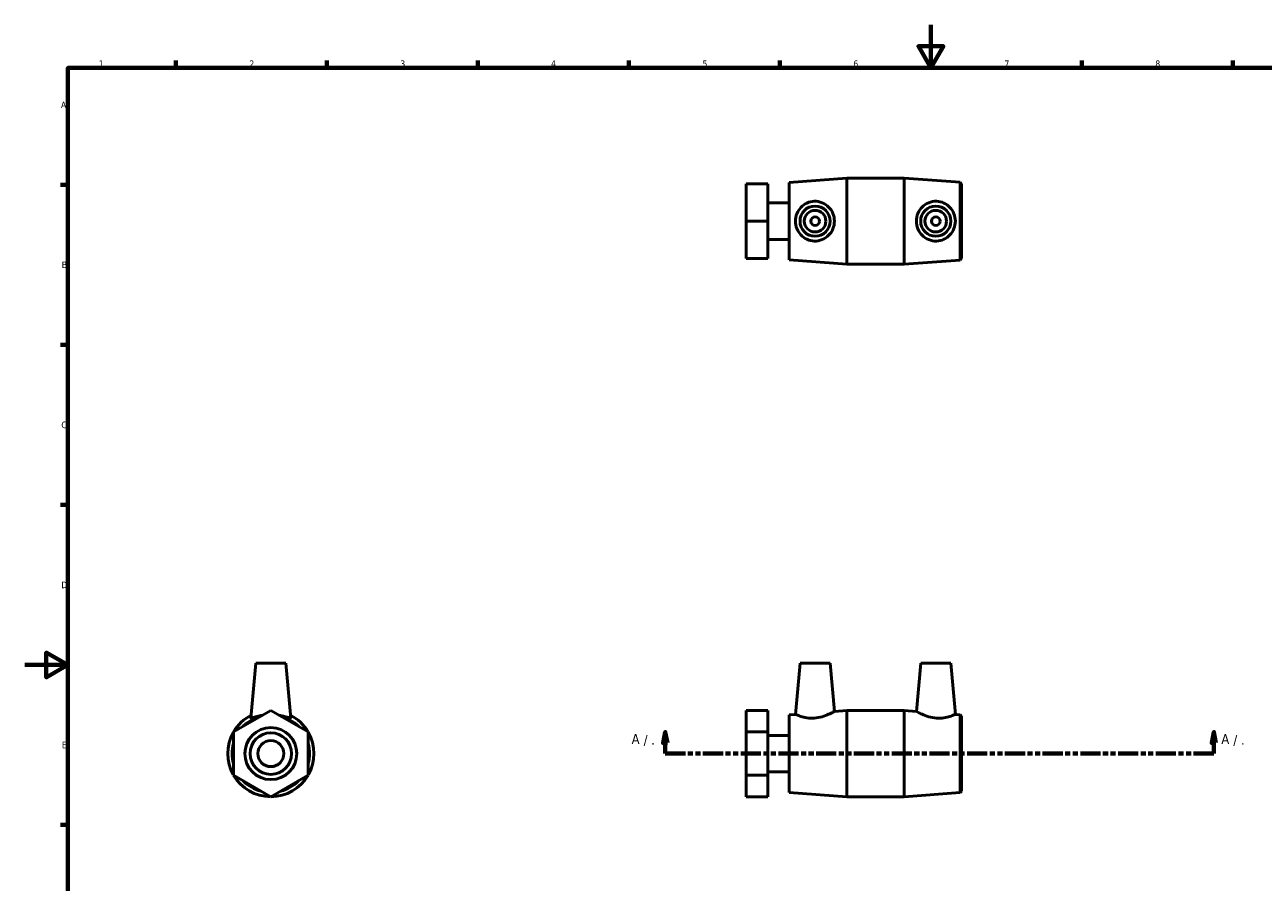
# Model space of a CAD drawing. Header units: millimetres. Extents: x 0 to 907, y -215 to 594.
# Tile 2 of 3: x 0 to 575, y 196 to 594. Entities that reach past the tile are written whole.
import ezdxf

# ---------------------------------------------------------------- set-up
doc = ezdxf.new("R2010")
doc.units = ezdxf.units.MM
doc.linetypes.add('DOUBLE_DASH_CHAIN', pattern=[1.2403, 0.6614, -0.0827, 0.1654, -0.0827, 0.1654, -0.0827])
for name, color, linetype, lineweight in [('Border (ANSI)', 7, 'Continuous', 70), ('Section Line (ANSI)', 7, 'DOUBLE_DASH_CHAIN', 70), ('Visible (ANSI)', 7, 'Continuous', 50)]:
    doc.layers.add(name, color=color, linetype=linetype, lineweight=lineweight)
doc.styles.add('Label Text (ANSI)', font='tahoma.ttf')
doc.styles.add('Note Text (ANSI)', font='tahoma.ttf')

# ---------------------------------------------------------------- blocks, each defined once
blk = doc.blocks.new('Borders Default Border')
at = {"layer": 'Border (ANSI)'}
for p, q in [((70.08, 574), (70.08, 577.45)), ((140.17, 574), (140.17, 577.45)), ((210.25, 574), (210.25, 577.45)), ((280.33, 574), (280.33, 577.45)), ((350.42, 574), (350.42, 577.45)), ((490.58, 574), (490.58, 577.45)), ((560.67, 574), (560.67, 577.45)), ((20, 519.75), (16.55, 519.75)), ((20, 445.5), (16.55, 445.5)), ((20, 371.25), (16.55, 371.25)), ((20, 222.75), (16.55, 222.75))]:
    blk.add_line(p, q, dxfattribs=at)
at = {"layer": 'Border (ANSI)', "flags": 128}
for points in [[(420.5, 594), (420.5, 574), (414.73, 584), (426.27, 584), (420.5, 574)], [(20, 20), (20, 574), (821, 574), (821, 20), (20, 20)], [(0, 297), (20, 297), (10, 302.77), (10, 291.23), (20, 297)]]:
    blk.add_lwpolyline(points, dxfattribs=at)
at = {"layer": 'Border (ANSI)', "char_height": 3.05, "attachment_point": 7, "style": 'Note Text (ANSI)'}
for s, insert in [('1', (34.35, 574.4)), ('2', (104.2, 574.4)), ('3', (174.26, 574.34)), ('4', (244.23, 574.4)), ('5', (314.48, 574.34)), ('6', (384.49, 574.34)), ('7', (454.6, 574.4)), ('8', (524.63, 574.33)), ('A', (16.78, 555.35)), ('B', (17.15, 481.1)), ('C', (16.95, 406.8)), ('D', (16.96, 332.6)), ('E', (17.21, 258.35))]:
    blk.add_mtext(s, dxfattribs=dict(at, insert=insert))
blk = doc.blocks.new('2dTransSection0')
at = {"layer": 'Section Line (ANSI)', "linetype": 'Continuous'}
for p, q in [((297.22, 265.86), (296.22, 260.86)), ((297.22, 260.86), (297.22, 265.86)), ((298.22, 260.86), (297.22, 265.86)), ((551.8, 265.86), (550.8, 260.86)), ((551.8, 260.86), (551.8, 265.86)), ((552.8, 260.86), (551.8, 265.86)), ((296.22, 260.86), (298.22, 260.86)), ((297.22, 255.86), (297.22, 260.86)), ((550.8, 260.86), (552.8, 260.86)), ((551.8, 255.86), (551.8, 260.86)), ((297.22, 255.86), (306.63, 255.86)), ((542.39, 255.86), (551.8, 255.86))]:
    blk.add_line(p, q, dxfattribs=at)
at = {"layer": 'Section Line (ANSI)', "linetype": 'DOUBLE_DASH_CHAIN', "ltscale": 14.11928}
blk.add_line((297.22, 255.86), (551.8, 255.86), dxfattribs=at)
at = {"layer": 'Section Line (ANSI)', "linetype": 'Continuous', "flags": 128}
for points in [[(298.22, 260.86), (297.22, 265.86), (296.22, 260.86), (298.22, 260.86)], [(552.8, 260.86), (551.8, 265.86), (550.8, 260.86), (552.8, 260.86)]]:
    blk.add_lwpolyline(points, dxfattribs=at)
at = {"layer": 'Section Line (ANSI)'}
for points in [[(298.22, 260.86), (297.22, 265.86), (296.22, 260.86), (298.22, 260.86)], [(552.8, 260.86), (551.8, 265.86), (550.8, 260.86), (552.8, 260.86)]]:
    blk.add_solid(points, dxfattribs=at)
at = {"layer": 'Section Line (ANSI)', "attachment_point": 7, "style": 'Label Text (ANSI)'}
for s, insert, char_height in [('A', (281.62, 260.36), 4.57), (' / .', (285.48, 259.36), 4.572), ('A', (555.27, 260.36), 4.57), (' / .', (559.13, 259.36), 4.572)]:
    blk.add_mtext(s, dxfattribs=dict(at, insert=insert, char_height=char_height))

msp = doc.modelspace()

# ---------------------------------------------------------------- linework, layer by layer
at = {"layer": 'Visible (ANSI)'}
for p, q in [((334.759, 520.259), (344.759, 520.259)), ((334.759, 502.888), (334.759, 520.259)), ((344.759, 502.888), (344.759, 520.259)), ((354.759, 520.888), (381.426, 522.888)), ((354.759, 484.888), (354.759, 520.888)), ((381.426, 482.888), (381.426, 522.888)), ((381.426, 522.888), (408.093, 522.888)), ((408.093, 482.888), (408.093, 522.888)), ((434.121, 520.936), (408.093, 522.888)), ((434.121, 484.84), (434.121, 520.936)), ((434.759, 520.248), (434.121, 520.936)), ((434.759, 520.248), (434.759, 485.528)), ((344.759, 511.329), (354.759, 511.329)), ((334.759, 502.888), (344.759, 502.888)), ((334.759, 485.517), (334.759, 502.888)), ((344.759, 485.517), (344.759, 502.888)), ((344.759, 494.447), (354.759, 494.447)), ((334.759, 485.517), (344.759, 485.517)), ((354.759, 484.888), (381.426, 482.888)), ((381.426, 482.888), (408.093, 482.888)), ((434.121, 484.84), (408.093, 482.888)), ((434.759, 485.528), (434.121, 484.84)), ((107.187, 297.862), (104.955, 272.354)), ((107.187, 297.862), (121.187, 297.862)), ((121.187, 297.862), (123.418, 272.354)), ((359.759, 297.862), (357.679, 274.081)), ((359.759, 297.862), (373.759, 297.862)), ((373.759, 297.862), (375.721, 275.434)), ((415.759, 297.862), (413.797, 275.434)), ((429.759, 297.862), (415.759, 297.862)), ((429.759, 297.862), (431.84, 274.081)), ((114.187, 275.921), (96.815, 265.891)), ((131.558, 265.891), (114.187, 275.921)), ((334.759, 275.921), (344.759, 275.921)), ((334.759, 265.891), (334.759, 275.921)), ((344.759, 265.891), (344.759, 275.921)), ((354.759, 273.862), (357.679, 274.081)), ((354.759, 237.862), (354.759, 273.862)), ((375.721, 275.434), (381.426, 275.862)), ((381.426, 235.862), (381.426, 275.862)), ((381.426, 275.862), (408.093, 275.862)), ((408.093, 235.862), (408.093, 275.862)), ((413.797, 275.434), (408.093, 275.862)), ((434.121, 273.91), (431.84, 274.081)), ((434.121, 237.814), (434.121, 273.91)), ((434.759, 273.222), (434.121, 273.91)), ((434.759, 273.222), (434.759, 238.502)), ((96.815, 265.891), (96.815, 245.833)), ((131.558, 245.833), (131.558, 265.891)), ((334.759, 265.891), (344.759, 265.891)), ((334.759, 245.833), (334.759, 265.891)), ((344.759, 245.833), (344.759, 265.891)), ((344.759, 264.303), (354.759, 264.303)), ((344.759, 247.421), (354.759, 247.421)), ((96.815, 245.833), (114.187, 235.804)), ((114.187, 235.804), (131.558, 245.833)), ((334.759, 245.833), (344.759, 245.833)), ((334.759, 235.804), (334.759, 245.833)), ((344.759, 235.804), (344.759, 245.833)), ((334.759, 235.804), (344.759, 235.804)), ((354.759, 237.862), (381.426, 235.862)), ((381.426, 235.862), (408.093, 235.862)), ((434.121, 237.814), (408.093, 235.862)), ((434.759, 238.502), (434.121, 237.814))]:
    msp.add_line(p, q, dxfattribs=at)
for centre, radius in [((366.759, 502.888), 7), ((366.759, 502.888), 5), ((422.759, 502.888), 7), ((422.759, 502.888), 5), ((366.759, 502.888), 2), ((422.759, 502.888), 2), ((114.187, 255.862), 12.059), ((114.187, 255.862), 9.647), ((114.187, 255.862), 6.029)]:
    msp.add_circle(centre, radius, dxfattribs=at)
for radius, start, end in [(20, 117.120065, 149.708439), (18, 104.81061, 135.18939), (18, 44.81061, 75.18939), (20, 30.291561, 62.879935), (20, 150.291561, 209.708439), (20, 330.291561, 29.708439), (18, 164.81061, 195.18939), (18, 344.81061, 15.18939), (20, 210.291561, 269.708439), (18, 224.81061, 255.18939), (20, 270.291561, 329.708439), (18, 284.81061, 315.18939)]:
    msp.add_arc((114.187, 255.862), radius, start, end, dxfattribs=at)
for points, knots in [([(366.368, 493.662), (367.59, 493.617), (368.865, 493.839), (371.178, 494.781), (372.22, 495.501), (373.84, 497.14), (374.541, 498.167), (375.482, 500.446), (375.721, 501.699), (375.721, 504.077), (375.482, 505.33), (374.541, 507.608), (373.84, 508.635), (372.22, 510.275), (371.178, 510.995), (368.865, 511.937), (367.59, 512.159), (365.242, 512.073), (364.057, 511.798), (361.91, 510.804), (360.946, 510.085), (359.432, 508.468), (358.774, 507.453), (357.897, 505.232), (357.679, 504.025), (357.679, 501.751), (357.897, 500.544), (358.774, 498.322), (359.432, 497.308), (360.946, 495.691), (361.91, 494.972), (364.057, 493.977), (365.242, 493.703), (366.368, 493.662)], [0, 0, 0, 0, 0.3676962, 0.3676962, 0.7353924, 0.7353924, 1.0920854, 1.0920854, 1.4487783, 1.4487783, 1.8054713, 1.8054713, 2.1621643, 2.1621643, 2.5298605, 2.5298605, 2.8975567, 2.8975567, 3.2364456, 3.2364456, 3.5753345, 3.5753345, 3.9163643, 3.9163643, 4.2573942, 4.2573942, 4.598424, 4.598424, 4.9394539, 4.9394539, 5.2783428, 5.2783428, 5.6172317, 5.6172317, 5.6172317, 5.6172317]), ([(423.15, 493.662), (424.277, 493.703), (425.462, 493.977), (427.608, 494.972), (428.572, 495.691), (430.087, 497.308), (430.745, 498.322), (431.622, 500.544), (431.84, 501.751), (431.84, 504.025), (431.622, 505.232), (430.745, 507.453), (430.087, 508.468), (428.572, 510.085), (427.608, 510.804), (425.462, 511.798), (424.277, 512.073), (421.928, 512.159), (420.654, 511.937), (418.34, 510.995), (417.299, 510.275), (415.679, 508.635), (414.978, 507.608), (414.036, 505.33), (413.797, 504.077), (413.797, 501.699), (414.036, 500.446), (414.978, 498.167), (415.679, 497.14), (417.299, 495.501), (418.34, 494.781), (420.654, 493.839), (421.928, 493.617), (423.15, 493.662)], [0, 0, 0, 0, 0.3388889, 0.3388889, 0.6777778, 0.6777778, 1.0188076, 1.0188076, 1.3598375, 1.3598375, 1.7008673, 1.7008673, 2.0418972, 2.0418972, 2.3807861, 2.3807861, 2.719675, 2.719675, 3.0873712, 3.0873712, 3.4550674, 3.4550674, 3.8117604, 3.8117604, 4.1684533, 4.1684533, 4.5251463, 4.5251463, 4.8818392, 4.8818392, 5.2495354, 5.2495354, 5.6172317, 5.6172317, 5.6172317, 5.6172317]), ([(104.955, 272.355), (104.954, 272.343), (104.956, 272.332), (105.002, 272.25), (105.276, 272.308), (106.271, 272.631), (106.99, 272.886), (108.531, 273.342), (109.434, 273.573), (110.425, 273.748)], [2.8584922, 2.8584922, 2.8584922, 2.8584922, 2.8975567, 2.8975567, 3.2364456, 3.2364456, 3.5753345, 3.5753345, 3.8846434, 3.8846434, 3.8846434, 3.8846434]), ([(117.949, 273.748), (118.939, 273.573), (119.842, 273.342), (121.384, 272.886), (122.103, 272.631), (123.097, 272.308), (123.371, 272.25), (123.413, 272.324)], [4.63014492, 4.63014492, 4.63014492, 4.63014492, 4.9394539, 4.9394539, 5.27834278, 5.27834278, 5.61723166, 5.61723166, 5.61723166, 5.61723166]), ([(357.679, 274.081), (357.679, 274.081), (357.897, 273.981), (358.774, 273.62), (359.432, 273.364), (360.946, 272.886), (361.91, 272.631), (364.057, 272.308), (365.242, 272.25), (366.368, 272.324)], [4.2573942, 4.2573942, 4.2573942, 4.2573942, 4.598424, 4.598424, 4.9394539, 4.9394539, 5.2783428, 5.2783428, 5.6172317, 5.6172317, 5.6172317, 5.6172317]), ([(366.368, 272.324), (367.59, 272.404), (368.865, 272.645), (371.178, 273.311), (372.22, 273.726), (373.84, 274.445), (374.541, 274.801), (375.482, 275.298), (375.721, 275.434), (375.721, 275.434)], [0, 0, 0, 0, 0.3676962, 0.3676962, 0.7353924, 0.7353924, 1.0920854, 1.0920854, 1.4487783, 1.4487783, 1.4487783, 1.4487783]), ([(413.797, 275.434), (413.797, 275.434), (414.036, 275.298), (414.978, 274.801), (415.679, 274.445), (417.299, 273.726), (418.34, 273.311), (420.654, 272.645), (421.928, 272.404), (423.15, 272.324)], [4.1684533, 4.1684533, 4.1684533, 4.1684533, 4.5251463, 4.5251463, 4.8818392, 4.8818392, 5.2495354, 5.2495354, 5.6172317, 5.6172317, 5.6172317, 5.6172317]), ([(423.15, 272.324), (424.277, 272.25), (425.462, 272.308), (427.608, 272.631), (428.572, 272.886), (430.087, 273.364), (430.745, 273.62), (431.622, 273.981), (431.84, 274.081), (431.84, 274.081)], [0, 0, 0, 0, 0.3388889, 0.3388889, 0.6777778, 0.6777778, 1.0188076, 1.0188076, 1.3598375, 1.3598375, 1.3598375, 1.3598375])]:
    msp.add_open_spline(points, degree=3, knots=knots, dxfattribs=at)
msp.add_open_spline([(123.413, 272.324), (123.417, 272.332), (123.419, 272.343), (123.418, 272.355)], degree=3, dxfattribs=at)

# ---------------------------------------------------------------- block references
msp.add_blockref('Borders Default Border', (0, 0))
at = {"layer": 'Section Line (ANSI)'}
msp.add_blockref('2dTransSection0', (0, 0), dxfattribs=at)

doc.saveas('drawing.dxf')
